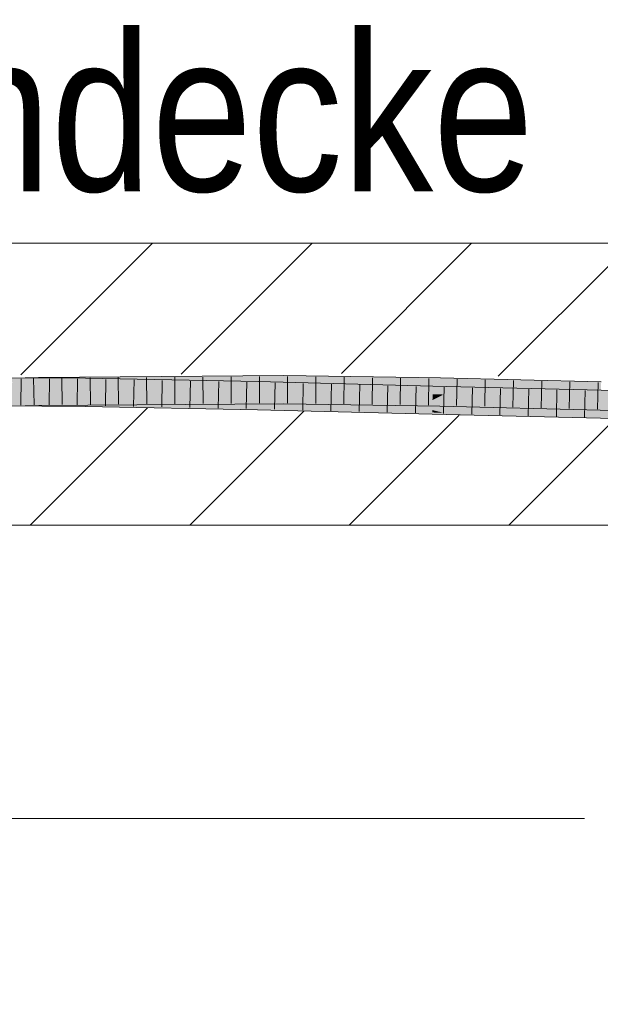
# Model space of a CAD drawing. Extents: x -620 to 300, y 62 to 1112.
# Tile 160 of 256: x 209 to 214, y 715 to 723. Entities that reach past the tile are written whole.
import ezdxf
from ezdxf.lldxf.tags import DXFTag

# ---------------------------------------------------------------- set-up
doc = ezdxf.new("R2010")
doc.units = 0
doc.layers.get('0').update_dxf_attribs({"lineweight": 13})
for name, color, linetype, lineweight, true_color in [('E_Detail_Beschriftung', 7, 'Continuous', 13, 0x009900), ('E_Detail_Wandschraffur', 7, 'Continuous', 5, 0xc0c0c0), ('E_Leerrohr 25-A06G9SFR8I', 7, 'Continuous', 9, 0xff8000), ('E_Leerrohr 25-Shading', 7, 'Continuous', 9, 0xff8000)]:
    doc.layers.add(name, color=color, linetype=linetype, lineweight=lineweight, true_color=true_color)
doc.layers.add('E_Detail_Linie_Text_Bem', color=7, linetype='Continuous', lineweight=13)
doc.styles.get("Standard").update_dxf_attribs({"font": 'ARIALN.TTF'})
tags = doc.linetypes.add('fein_strichliert', pattern=[4, 1, -2, 1]).pattern_tags.tags
tags[8:9] = [DXFTag(74, 4), DXFTag(75, 0), DXFTag(340, '0'), DXFTag(46, 0.0), DXFTag(50, 0.0), DXFTag(44, 0.0), DXFTag(45, 0.0)]
tags[6:7] = [DXFTag(74, 4), DXFTag(75, 0), DXFTag(340, '0'), DXFTag(46, 0.0), DXFTag(50, 0.0), DXFTag(44, 0.0), DXFTag(45, 0.0)]
tags[4:5] = [DXFTag(74, 4), DXFTag(75, 0), DXFTag(340, '0'), DXFTag(46, 0.0), DXFTag(50, 0.0), DXFTag(44, 0.0), DXFTag(45, 0.0)]

# ---------------------------------------------------------------- blocks, each defined once
blk = doc.blocks.new('Shading-A06G9S0U8I', base_point=(171.703, 717.8628))
at = {"layer": 'E_Leerrohr 25-Shading', "color": 43, "true_color": 0xd7ab7f}
for points in [[(207.6788, 720.1133), (209.2077, 720.1533), (207.5904, 720.1476), (209.2071, 720.1899)], [(209.0284, 720.1486), (209.6231, 720.1462), (209.028, 720.1852), (209.6235, 720.1828)], [(209.2077, 720.1533), (211.3825, 720.2049), (209.2071, 720.1899)], [(211.3825, 720.2049), (209.2077, 720.1533), (210.4445, 720.1683), (209.2415, 720.1536)], [(209.4221, 720.1548), (211.3825, 720.1683), (211.3825, 720.1808)], [(209.6235, 720.1828), (209.6231, 720.1462), (210.4452, 720.167), (210.4448, 720.15)], [(211.3825, 720.2049), (210.4445, 720.1683), (211.3825, 720.1808)], [(212.7706, 720.1646), (212.771, 720.1857), (211.3825, 720.1808), (211.3825, 720.2049)], [(211.3825, 720.1808), (211.3825, 720.1802), (212.7062, 720.1653)], [(211.3825, 720.1802), (212.7706, 720.1646), (212.7062, 720.1653)], [(211.3825, 720.1802), (211.3825, 720.1683), (212.7706, 720.1646), (212.7703, 720.1492)], [(214.1959, 720.1279), (214.1965, 720.1495), (212.7706, 720.1646), (212.771, 720.1857)], [(209.2415, 720.1536), (209.4221, 720.1548), (210.4445, 720.1683)], [(210.4448, 720.15), (209.6231, 720.1462), (210.4442, 720.1304)], [(211.1566, 720.1533), (210.4448, 720.15), (211.1558, 720.1173), (210.4442, 720.1304)], [(210.4442, 720.1304), (211.1558, 720.1166), (211.1558, 720.1173)], [(210.4448, 720.15), (211.1566, 720.1533), (210.4452, 720.167)], [(212.7035, 720.0764), (212.7044, 720.113), (211.1558, 720.1173), (211.1566, 720.1533)], [(211.1558, 720.1166), (212.7035, 720.0764), (211.1558, 720.1173)], [(212.7035, 720.0764), (214.3198, 720.0744), (212.7044, 720.113)], [(212.7703, 720.1492), (214.1954, 720.113), (212.7706, 720.1646), (214.1959, 720.1279)], [(214.3198, 720.0744), (212.7035, 720.0764), (214.3198, 720.0741), (212.8701, 720.0724)], [(212.8701, 720.0724), (214.3193, 720.0484), (214.3198, 720.0741)], [(213.183, 720.0672), (212.8701, 720.0724), (214.3191, 720.0378)], [(214.3193, 720.0484), (213.183, 720.0672), (214.3191, 720.0378)], [(207.5904, 719.8975), (209.2112, 719.9399), (207.6788, 719.9365), (209.2106, 719.9766)], [(209.0302, 719.9718), (209.0306, 719.9352), (209.621, 719.9657), (209.6206, 719.9328)], [(209.0302, 719.9718), (209.2108, 719.97), (209.621, 719.9694), (209.621, 719.9673)], [(211.3823, 719.9828), (211.3823, 719.9915), (209.2106, 719.9766)], [(209.2112, 719.9399), (211.3822, 719.9549), (209.2106, 719.9766), (211.3823, 719.9828)], [(209.2108, 719.97), (209.621, 719.9657), (209.621, 719.9673)], [(209.621, 719.9657), (209.6206, 719.9328), (210.4387, 719.9423), (210.4382, 719.9171)], [(209.621, 719.9694), (209.621, 719.9673), (210.439, 719.9511), (210.4389, 719.9471)], [(211.1516, 719.9351), (211.1517, 719.9399), (209.621, 719.9694)], [(209.621, 719.9673), (209.621, 719.9657), (210.4389, 719.9471), (210.4388, 719.9423)], [(210.4382, 719.9171), (211.1509, 719.9033), (210.4387, 719.9423), (211.1514, 719.9218)], [(210.4388, 719.9423), (211.1514, 719.9218), (210.4389, 719.9471), (211.1515, 719.9296)], [(210.4389, 719.9471), (211.1515, 719.9296), (210.439, 719.9511), (211.1516, 719.9351)], [(211.1509, 719.9033), (212.6982, 719.8631), (211.1514, 719.9218), (212.6982, 719.8649)], [(211.1514, 719.9218), (212.6982, 719.8649), (211.1515, 719.9296), (212.6985, 719.8788)], [(211.1516, 719.9351), (211.1515, 719.9296), (211.6441, 719.92)], [(211.6441, 719.92), (211.1515, 719.9296), (212.6987, 719.8844), (211.3817, 719.922)], [(211.1517, 719.9399), (211.1516, 719.9351), (212.4318, 719.9048), (211.6441, 719.92)], [(212.6991, 719.8997), (211.1517, 719.9399), (212.4318, 719.9048)], [(211.3817, 719.922), (212.6985, 719.8788), (212.6987, 719.8844)], [(211.3822, 719.9549), (212.7661, 719.9358), (211.3823, 719.9828), (212.7664, 719.9523)], [(211.3823, 719.9828), (212.7664, 719.9523), (211.3823, 719.9915), (212.7667, 719.9665)], [(212.7667, 719.9665), (212.7668, 719.9724), (211.3823, 719.9915)], [(211.6441, 719.92), (212.6987, 719.8844), (212.6988, 719.8878)], [(212.6988, 719.8878), (212.699, 719.8975), (211.6441, 719.92), (212.4318, 719.9048)], [(212.7661, 719.9358), (214.1893, 719.8997), (212.7664, 719.9523), (214.1893, 719.9009)], [(212.7664, 719.9523), (214.1893, 719.9009), (212.7667, 719.9665), (214.1899, 719.9208)], [(212.7667, 719.9665), (214.1899, 719.9208), (212.7668, 719.9724), (214.1903, 719.9328)], [(214.1903, 719.9328), (214.1904, 719.9362), (212.7668, 719.9724)], [(212.699, 719.8975), (212.6991, 719.8997), (212.4318, 719.9048)], [(212.6982, 719.8649), (212.8702, 719.8589), (212.6985, 719.8788), (212.7997, 719.8757)], [(212.6982, 719.8631), (212.8702, 719.8589), (212.6982, 719.8649)], [(212.6985, 719.8788), (212.7997, 719.8757), (212.6987, 719.8844), (212.7711, 719.8825)], [(212.6987, 719.8844), (212.7711, 719.8825), (212.6988, 719.8878), (212.7555, 719.8862)], [(212.6988, 719.8878), (212.7555, 719.8862), (212.699, 719.8975), (212.7092, 719.8973)], [(212.7092, 719.8973), (212.6991, 719.8997), (212.699, 719.8975)], [(212.6991, 719.8997), (212.8202, 719.8945), (214.3158, 719.861), (214.3157, 719.8574)], [(212.8202, 719.8945), (212.6991, 719.8997), (212.7092, 719.8973)], [(212.7555, 719.8862), (213.5057, 719.8652), (212.7092, 719.8973), (212.8202, 719.8945)], [(212.771, 719.8826), (213.5057, 719.8652), (212.7555, 719.8862)], [(214.3154, 719.8424), (214.3155, 719.8461), (212.7711, 719.8825), (212.771, 719.8826)], [(212.7711, 719.8825), (212.7997, 719.8757), (214.3154, 719.8424), (214.3152, 719.8298)], [(212.7997, 719.8757), (212.8702, 719.8589), (214.3152, 719.8298), (214.3151, 719.8245)], [(212.8202, 719.8945), (213.5057, 719.8652), (214.3157, 719.8574), (214.3155, 719.8461)]]:
    blk.add_solid(points, dxfattribs=at)
at = {"layer": 'E_Leerrohr 25-Shading', "color": 31, "true_color": 0xfabd7f}
for points in [[(208.0531, 720.1169), (208.0532, 720.0642), (209.0284, 720.1486), (209.6231, 720.1462)], [(208.0532, 720.0642), (209.0293, 720.0602), (209.6231, 720.1462), (209.6221, 720.0668)], [(209.0292, 720.0602), (209.2092, 720.0649), (209.0283, 720.1486), (209.2077, 720.1533)], [(209.2077, 720.1533), (209.2092, 720.0649), (209.4221, 720.1548), (209.4212, 720.0684)], [(209.4221, 720.1548), (209.4212, 720.0684), (209.634, 720.1562), (209.6331, 720.072)], [(209.6221, 720.0668), (210.4427, 720.0696), (209.6231, 720.1462), (210.4442, 720.1304)], [(211.3824, 720.0799), (211.3824, 720.1009), (209.633, 720.0679), (209.6331, 720.072)], [(209.6331, 720.072), (211.3824, 720.1009), (209.634, 720.1562), (211.3825, 720.1683)], [(210.4427, 720.0696), (211.1548, 720.0721), (210.4442, 720.1304), (211.1558, 720.1166)], [(212.7034, 720.0722), (212.7035, 720.0764), (211.1548, 720.0721), (211.1558, 720.1166)], [(212.7695, 720.1095), (212.7703, 720.1492), (211.3824, 720.1009), (211.3825, 720.1683)], [(211.3824, 720.1009), (211.3824, 720.0799), (212.7695, 720.1095), (212.7689, 720.0751)], [(212.7695, 720.1095), (212.7689, 720.0751), (214.1954, 720.11), (214.194, 720.0619)], [(214.1954, 720.11), (214.1954, 720.113), (212.7695, 720.1095), (212.7703, 720.1492)], [(207.6788, 719.9365), (209.2106, 719.9766), (207.7154, 720.0258), (209.2092, 720.0649)], [(209.2093, 720.0622), (209.0293, 720.0602), (209.6221, 720.0628), (209.622, 720.0578)], [(209.0302, 719.9718), (209.621, 719.9694), (209.0293, 720.0602), (209.622, 720.0578)], [(211.3823, 719.9915), (211.3824, 720.0799), (209.2106, 719.9766), (209.2092, 720.0649)], [(209.4212, 720.0684), (209.2092, 720.0649), (209.4212, 720.0664)], [(209.6221, 720.0668), (209.2093, 720.0622), (209.6221, 720.0628)], [(209.6331, 720.072), (209.4212, 720.0684), (209.633, 720.0679), (209.4212, 720.0664)], [(211.1517, 719.9399), (211.1538, 720.0283), (209.621, 719.9694), (209.622, 720.0578)], [(210.4424, 720.0577), (209.6221, 720.0628), (210.4422, 720.0482), (209.622, 720.0578)], [(209.622, 720.0578), (211.1538, 720.0283), (211.154, 720.0399)], [(210.4427, 720.0696), (209.6221, 720.0668), (210.4425, 720.0577), (209.6221, 720.0628)], [(211.154, 720.0399), (211.1543, 720.0533), (210.4422, 720.0482), (210.4424, 720.0577)], [(211.1548, 720.0721), (210.4427, 720.0696), (211.1543, 720.0533), (210.4425, 720.0577)], [(212.6991, 719.8997), (212.7013, 719.988), (211.1517, 719.9399), (211.1538, 720.0283)], [(211.1538, 720.0283), (212.4941, 719.9979), (211.154, 720.0399), (211.8283, 720.0298)], [(211.1538, 720.0283), (212.7013, 719.988), (212.4941, 719.9979)], [(211.8283, 720.0298), (211.3823, 720.0511), (211.154, 720.0399), (211.1543, 720.0533)], [(211.1548, 720.0721), (211.1543, 720.0533), (212.7034, 720.0722), (212.7025, 720.0385)], [(212.7668, 719.9724), (212.7686, 720.0608), (211.3823, 719.9915), (211.3824, 720.0799)], [(212.7025, 720.0385), (211.3823, 720.0511), (212.7022, 720.0248)], [(212.7022, 720.0248), (211.3823, 720.0511), (212.702, 720.0167), (211.8283, 720.0298)], [(211.3824, 720.0799), (212.7686, 720.0608), (212.7689, 720.0751)], [(212.702, 720.0167), (211.8283, 720.0298), (212.7014, 719.9932), (212.4941, 719.9979)], [(212.757, 720.0159), (212.702, 720.0167), (212.7113, 719.993), (212.7014, 719.9932)], [(212.7723, 720.0236), (212.7022, 720.0248), (212.757, 720.0159), (212.702, 720.0167)], [(212.8006, 720.0377), (212.7025, 720.0385), (212.7723, 720.0236), (212.7022, 720.0248)], [(212.7034, 720.0722), (212.7025, 720.0385), (212.8701, 720.0724), (212.8006, 720.0377)], [(212.8701, 720.0724), (212.7035, 720.0764), (212.7034, 720.0722)], [(212.9627, 719.9876), (212.757, 720.0159), (212.7113, 719.993)], [(213.5079, 720.0054), (212.7723, 720.0235), (212.757, 720.0159)], [(212.9627, 719.9876), (214.3181, 719.9854), (212.757, 720.0159), (213.5079, 720.0054)], [(214.1904, 719.9362), (214.1929, 720.0246), (212.7668, 719.9724), (212.7686, 720.0608)], [(214.194, 720.0619), (212.7689, 720.0751), (214.1931, 720.0328), (212.7686, 720.0608)], [(212.7686, 720.0608), (214.1929, 720.0246), (214.1931, 720.0328)], [(214.3189, 720.0247), (212.8006, 720.0377), (214.3183, 719.9944), (212.7723, 720.0236)], [(214.3183, 719.9944), (212.7723, 720.0236), (214.3181, 719.9854), (212.7723, 720.0235)], [(212.8701, 720.0724), (212.8006, 720.0377), (214.3191, 720.0378), (214.3189, 720.0247)], [(212.4941, 719.9979), (212.7013, 719.988), (212.7014, 719.9932)], [(214.3158, 719.861), (214.3174, 719.9494), (212.6991, 719.8997), (212.7013, 719.988)], [(212.7014, 719.9932), (212.7013, 719.988), (212.7113, 719.993)], [(212.7013, 719.988), (212.9627, 719.9876), (212.7113, 719.993)], [(214.3174, 719.9494), (214.3176, 719.9584), (212.7013, 719.988), (212.9627, 719.9876)], [(214.3176, 719.9584), (214.3181, 719.9854), (212.9627, 719.9876)]]:
    blk.add_solid(points, dxfattribs=at)
blk = doc.blocks.new('Referenz-A06G9SFX8I')
at = {"layer": 'E_Detail_Linie_Text_Bem', "linetype": 'Continuous', "ltscale": 0.13}
for p, q in [((189.8384, 721.3785), (249.8165, 721.3785)), ((249.8165, 718.8785), (201.8384, 718.8785))]:
    blk.add_line(p, q, dxfattribs=at)
at = {"layer": 'E_Detail_Linie_Text_Bem', "color": 0, "linetype": 'Continuous', "ltscale": 0.13}
blk.add_line((207.7154, 716.2802), (214.0489, 716.2802), dxfattribs=at)
at = {"layer": 'E_Detail_Wandschraffur', "linetype": 'fein_strichliert', "ltscale": 0.13}
for p, q in [((209.0522, 720.2107), (210.22, 721.3785)), ((211.8945, 720.2246), (213.0485, 721.3785)), ((210.5485, 718.8785), (211.5602, 719.8903)), ((213.3769, 718.8785), (214.3241, 719.8257))]:
    blk.add_line(p, q, dxfattribs=at)
at = {"layer": 'E_Detail_Wandschraffur', "linetype": 'ByBlock', "ltscale": 0.13}
for p, q in [((210.4734, 720.2176), (211.6342, 721.3785)), ((213.2847, 720.2006), (214.4627, 721.3785)), ((209.1342, 718.8785), (210.1756, 719.9199)), ((211.9627, 718.8785), (212.9389, 719.8547))]:
    blk.add_line(p, q, dxfattribs=at)
at = {"layer": 'E_Leerrohr 25-A06G9SFR8I', "linetype": 'Continuous', "ltscale": 0.13}
for p, q in [((209.2071, 720.1899), (207.0927, 720.1345)), ((209.6235, 720.1828), (208.053, 720.1892)), ((209.1651, 720.1813), (209.169, 719.9463)), ((211.3825, 720.2049), (209.2071, 720.1899)), ((209.4153, 720.1839), (209.4187, 719.9489)), ((211.1566, 720.1533), (209.6235, 720.1828)), ((209.6655, 720.1856), (209.6685, 719.9506)), ((209.9157, 720.1873), (209.9183, 719.9523)), ((210.166, 720.189), (210.168, 719.954)), ((210.4162, 720.1907), (210.4178, 719.9557)), ((210.6664, 720.1925), (210.6675, 719.9575)), ((210.9167, 720.1942), (210.9173, 719.9592)), ((211.1669, 720.1959), (211.167, 719.9609)), ((212.771, 720.1857), (211.3825, 720.2049)), ((211.4171, 720.1969), (211.4168, 719.9619)), ((211.6675, 720.1935), (211.6664, 719.9585)), ((211.9179, 720.19), (211.9159, 719.955)), ((212.1683, 720.1866), (212.1655, 719.9516)), ((212.4186, 720.1831), (212.4151, 719.9481)), ((212.669, 720.1797), (212.6647, 719.9447)), ((214.1965, 720.1495), (212.771, 720.1857)), ((209.0543, 720.1776), (209.0528, 719.9426)), ((209.3046, 720.1766), (209.3025, 719.9416)), ((209.5548, 720.1756), (209.5523, 719.9406)), ((209.805, 720.1718), (209.802, 719.9368)), ((210.0552, 720.167), (210.0517, 719.932)), ((210.3054, 720.1622), (210.3015, 719.9272)), ((210.5555, 720.1573), (210.5512, 719.9224)), ((210.8057, 720.1525), (210.801, 719.9176)), ((211.0559, 720.1477), (211.0507, 719.9128)), ((212.7044, 720.113), (211.1566, 720.1533)), ((211.3059, 720.1419), (211.3005, 719.9069)), ((211.5559, 720.1354), (211.5504, 719.9004)), ((211.8058, 720.1289), (211.8003, 719.8939)), ((212.0558, 720.1224), (212.0501, 719.8874)), ((212.3057, 720.1159), (212.3, 719.8809)), ((212.5557, 720.1094), (212.5499, 719.8744)), ((214.3198, 720.0744), (212.7044, 720.113)), ((212.8056, 720.1031), (212.7998, 719.8681)), ((212.9192, 720.1745), (212.9144, 719.9395)), ((213.0554, 720.0971), (213.0499, 719.8622)), ((213.1693, 720.1681), (213.1641, 719.9332)), ((213.4194, 720.1618), (213.4138, 719.9268)), ((213.6695, 720.1554), (213.6636, 719.9205)), ((213.9196, 720.1491), (213.9133, 719.9142)), ((214.1697, 720.1427), (214.163, 719.9078)), ((213.3052, 720.0911), (213.2999, 719.8562)), ((213.555, 720.0852), (213.5499, 719.8502)), ((213.8049, 720.0792), (213.8, 719.8442)), ((214.0547, 720.0732), (214.05, 719.8383)), ((209.2112, 719.94), (207.1001, 719.8847)), ((209.6206, 719.9328), (208.0534, 719.9392)), ((211.3822, 719.9549), (209.2112, 719.94)), ((211.1509, 719.9033), (209.6206, 719.9328)), ((212.7661, 719.9358), (211.3822, 719.9549)), ((214.1893, 719.8996), (212.7661, 719.9358)), ((212.6982, 719.8631), (211.1509, 719.9033)), ((214.3151, 719.8244), (212.6982, 719.8631)), ((215.6326, 719.8535), (214.1893, 719.8996))]:
    blk.add_line(p, q, dxfattribs=at)
at = {"layer": 'E_Detail_Beschriftung', "linetype": 'Continuous', "ltscale": 0.13, "char_height": 1.4, "attachment_point": 1}
for s, insert in [('{\\fArial Narrow;Rohdecke}', (206.3778, 723.2393)), ('{\\fArial Narrow;Stahlbeton}', (200.8536, 716.0582))]:
    blk.add_mtext(s, dxfattribs=dict(at, insert=insert))

msp = doc.modelspace()

# ---------------------------------------------------------------- block references
at = {"color": 8, "lineweight": 25, "ltscale": 0.25, "true_color": 0x808080}
msp.add_blockref('Referenz-A06G9SFX8I', (0, 0), dxfattribs=at)
msp.add_blockref('Shading-A06G9S0U8I', (171.703, 717.8628))

doc.saveas('drawing.dxf')
